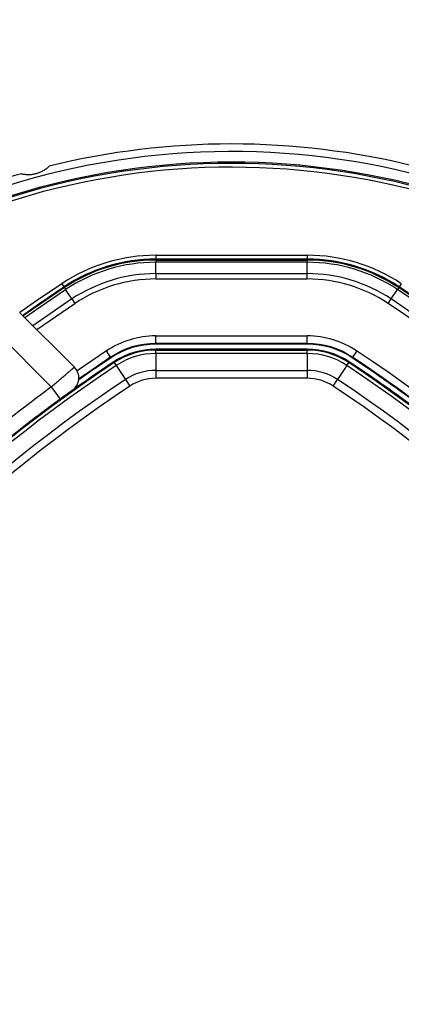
# Model space of a CAD drawing. Header units: millimetres. Extents: x 20 to 22981, y 40 to 19992.
# Tile 92 of 143: x 6723 to 6824, y 14669 to 14928. Entities that reach past the tile are written whole.
import ezdxf

# ---------------------------------------------------------------- set-up
doc = ezdxf.new("R2010")
doc.units = ezdxf.units.MM
doc.header["$LTSCALE"] = 2
doc.layers.add('COMPONENT_GEOMETRY', color=7, linetype='Continuous')
doc.styles.add('SLDTEXTSTYLE0', font='TXT', dxfattribs={"width": 0.75})
doc.dimstyles.new('SLDDIMSTYLE0', dxfattribs={"dimtxt": 100, "dimasz": 6.604, "dimexe": 0, "dimexo": 0.0625, "dimgap": 25, "dimtad": 0, "dimtih": 1, "dimtoh": 1, "dimdec": 0, "dimrnd": 1e-09, "dimzin": 12, "dimdsep": 46, "dimtxsty": 'SLDTEXTSTYLE0', "dimsah": 1, "dimcen": 0.09, "dimadec": 0, "dimazin": 3, "dimtfac": 1, "dimtdec": 0, "dimtofl": 0, "dimtmove": 0, "dimatfit": 3, "dimfxl": 1, "dimfrac": 2, "dimtolj": 1, "dimtzin": 12, "dimarcsym": 0})

# ---------------------------------------------------------------- blocks, each defined once
blk = doc.blocks.new('_D_3')
at = {"layer": 'COMPONENT_GEOMETRY', "color": 7}
for p, q in [((7626.61, 16889.95), (7596.14, 16889.95)), ((7596.14, 16889.95), (7596.14, 16731.2)), ((7993.13, 16889.95), (8023.6, 16889.95)), ((8023.6, 16889.95), (8023.6, 16731.2)), ((6620.49, 11970.81), (6620.49, 16752.27)), ((6938.09, 11970.81), (6938.09, 16752.27)), ((6620.49, 16745.92), (6938.09, 16745.92)), ((6938.09, 16745.92), (7543.59, 16745.92)), ((7596.14, 16731.2), (7626.61, 16731.2)), ((8023.6, 16731.2), (7993.13, 16731.2))]:
    blk.add_line(p, q, dxfattribs=at)
for points in [[(6620.49, 16745.92), (6627.09, 16744.91), (6627.09, 16746.94)], [(6938.09, 16745.92), (6931.49, 16746.94), (6931.49, 16744.91)]]:
    blk.add_solid(points, dxfattribs=at)
at = {"layer": 'COMPONENT_GEOMETRY', "color": 7, "char_height": 100, "attachment_point": 1, "style": 'SLDTEXTSTYLE0'}
for s, insert in [('6.25in', (7626.61, 16860.11)), ('159mm', (7574.04, 16710.49))]:
    blk.add_mtext(s, dxfattribs=dict(at, insert=insert))

msp = doc.modelspace()

# ---------------------------------------------------------------- linework, layer by layer
at = {"color": 7, "linetype": 'Continuous', "lineweight": 25}
for p, q in [((6759.31, 14866.29), (6759.31, 14865.29)), ((6759.31, 14866.29), (6799.26, 14866.29)), ((6799.26, 14866.29), (6799.26, 14865.29)), ((6759.31, 14865.04), (6759.31, 14865.29)), ((6799.26, 14865.29), (6759.31, 14865.29)), ((6759.31, 14865.04), (6799.26, 14865.04)), ((6759.31, 14865.04), (6759.31, 14864.46)), ((6759.31, 14861.46), (6759.31, 14864.46)), ((6799.26, 14864.46), (6759.31, 14864.46)), ((6799.26, 14865.04), (6799.26, 14865.29)), ((6799.26, 14865.04), (6799.26, 14864.46)), ((6799.26, 14861.46), (6799.26, 14864.46)), ((6759.31, 14861.46), (6759.31, 14860.04)), ((6759.31, 14861.46), (6799.26, 14861.46)), ((6799.26, 14860.04), (6799.26, 14861.46)), ((6734.52, 14858.8), (6735.08, 14857.97)), ((6735.22, 14857.76), (6735.08, 14857.97)), ((6735.22, 14857.76), (6735.54, 14857.27)), ((6799.26, 14860.04), (6759.31, 14860.04)), ((6823.36, 14857.76), (6823.04, 14857.27)), ((6823.36, 14857.76), (6823.5, 14857.97)), ((6824.05, 14858.8), (6823.5, 14857.97)), ((6737.2, 14854.78), (6735.54, 14857.27)), ((6821.38, 14854.78), (6823.04, 14857.27)), ((6737.2, 14854.78), (6737.99, 14853.6)), ((6820.59, 14853.6), (6821.38, 14854.78)), ((6723.38, 14851.25), (6737.84, 14836.79)), ((6731.74, 14831.58), (6717.72, 14845.59)), ((6759.31, 14843.04), (6759.31, 14845.04)), ((6759.31, 14845.04), (6799.26, 14845.04)), ((6799.26, 14843.04), (6799.26, 14845.04)), ((6799.26, 14843.04), (6759.31, 14843.04)), ((6759.31, 14842.86), (6759.31, 14843.04)), ((6799.26, 14842.86), (6759.31, 14842.86)), ((6799.26, 14842.86), (6799.26, 14843.04)), ((6747.4, 14839.44), (6746.3, 14841.1)), ((6747.5, 14839.29), (6747.4, 14839.44)), ((6799.26, 14841.54), (6759.31, 14841.54)), ((6759.31, 14841.31), (6759.31, 14841.54)), ((6759.31, 14840.4), (6759.31, 14841.31)), ((6759.31, 14841.31), (6799.26, 14841.31)), ((6759.31, 14840.4), (6759.31, 14835.95)), ((6799.26, 14840.4), (6759.31, 14840.4)), ((6799.26, 14841.31), (6799.26, 14841.54)), ((6799.26, 14840.4), (6799.26, 14841.31)), ((6799.26, 14840.4), (6799.26, 14835.95)), ((6811.08, 14839.29), (6811.17, 14839.44)), ((6812.28, 14841.1), (6811.17, 14839.44)), ((6748.36, 14838), (6748.24, 14838.19)), ((6748.36, 14838), (6748.87, 14837.24)), ((6748.87, 14837.24), (6751.33, 14833.54)), ((6809.71, 14837.24), (6807.25, 14833.54)), ((6809.71, 14837.24), (6810.22, 14838)), ((6810.22, 14838), (6810.34, 14838.19)), ((6759.31, 14835.95), (6799.26, 14835.95)), ((6759.31, 14835.95), (6759.31, 14833.87)), ((6799.26, 14835.95), (6799.26, 14833.87)), ((6731.74, 14831.58), (6734.1, 14828.36)), ((6751.33, 14833.54), (6752.48, 14831.8)), ((6799.26, 14833.87), (6759.31, 14833.87)), ((6806.09, 14831.8), (6807.25, 14833.54)), ((6734.1, 14828.36), (6730.92, 14826))]:
    msp.add_line(p, q, dxfattribs=at)
at = {"color": 8, "linetype": 'Continuous', "lineweight": 25}
for p, q in [((6737.2, 14854.78), (6726.92, 14847.71)), ((6727.93, 14846.7), (6737.99, 14853.6)), ((6746.3, 14841.1), (6738.55, 14835.82))]:
    msp.add_line(p, q, dxfattribs=at)
at = {"color": 8, "linetype": 'Continuous', "lineweight": 25, "flags": 128}
for points in [[(6734.52, 14858.8), (6727.89, 14854.29), (6723.45, 14851.18)], [(6735.22, 14857.76), (6728.55, 14853.23), (6724.35, 14850.29)], [(6724.77, 14849.87), (6728.8, 14852.7), (6735.54, 14857.27)]]:
    msp.add_lwpolyline(points, dxfattribs=at)
at = {"color": 7, "linetype": 'Continuous', "lineweight": 25, "flags": 128}
for points in [[(6724.17, 14850.46), (6728.45, 14853.47), (6735.08, 14857.97)], [(6747.4, 14839.44), (6741.62, 14835.52), (6739, 14833.7)], [(6747.5, 14839.29), (6741.71, 14835.37), (6738.98, 14833.47)]]:
    msp.add_lwpolyline(points, dxfattribs=at)
at = {"color": 7, "linetype": 'Continuous', "lineweight": 25}
for centre, radius, start, end in [((6779.29, 14695.64), 200, 76.0906, 103.9094), ((6779.29, 14695.64), 198, 335.8585, 114.1415), ((6779.29, 14695.64), 195.2, 336.1724, 113.8276), ((6779.29, 14695.64), 200, 106.0906, 114.3597), ((6759.31, 14821.54), 44.76, 90, 123.6328), ((6799.26, 14821.54), 44.76, 56.3672, 90), ((6759.31, 14821.54), 43.76, 90, 123.6328), ((6759.31, 14821.54), 43.51, 90, 123.6328), ((6759.31, 14821.54), 42.92, 90, 123.6328), ((6799.26, 14821.54), 43.76, 56.3672, 90), ((6799.26, 14821.54), 43.51, 56.3672, 90), ((6799.26, 14821.54), 42.92, 56.3672, 90), ((6759.31, 14821.54), 39.92, 90, 123.6328), ((6799.26, 14821.54), 39.92, 56.3672, 90), ((6759.31, 14821.54), 38.51, 90, 123.6328), ((6799.26, 14821.54), 38.51, 56.3672, 90), ((6588.79, 14505.15), 423.51, 33.6328, 56.3672), ((6588.79, 14505.15), 423.76, 33.6328, 56.3672), ((6588.79, 14505.15), 422.92, 33.6328, 56.3672), ((6588.79, 14505.15), 418.51, 33.6328, 56.3672), ((6588.79, 14505.15), 419.92, 33.6328, 56.3672), ((6759.31, 14821.54), 23.5, 90, 123.6328), ((6799.26, 14821.54), 23.5, 56.3672, 90), ((6759.31, 14821.54), 21.5, 90, 123.6328), ((6759.31, 14821.54), 21.33, 90, 123.6328), ((6799.26, 14821.54), 21.5, 56.3672, 90), ((6799.26, 14821.54), 21.33, 56.3672, 90), ((6759.31, 14821.54), 20, 90, 123.6328), ((6759.31, 14821.54), 19.78, 90, 123.6328), ((6759.31, 14821.54), 18.86, 90, 123.6328), ((6799.26, 14821.54), 20, 56.3672, 90), ((6799.26, 14821.54), 19.78, 56.3672, 90), ((6799.26, 14821.54), 18.86, 56.3672, 90), ((6588.79, 14505.15), 401.5, 48.396, 56.3672), ((6588.79, 14505.15), 403.5, 33.6328, 56.3672), ((6969.78, 14505.15), 399.78, 123.6328, 146.3672), ((6969.78, 14505.15), 398.86, 123.6328, 146.3672), ((6969.78, 14505.15), 400, 123.6328, 131.8471), ((6969.78, 14505.15), 400, 123.6328, 130.8526), ((6735.01, 14833.96), 4, 305.7221, 45), ((6588.79, 14505.15), 398.86, 33.6328, 56.3672), ((6588.79, 14505.15), 399.78, 33.6328, 56.3672), ((6588.79, 14505.15), 400, 46.3375, 56.3672), ((6588.79, 14505.15), 400, 49.1474, 56.3672), ((6588.79, 14505.15), 401.33, 48.3753, 56.3672), ((6759.31, 14821.54), 14.42, 90, 123.6328), ((6799.26, 14821.54), 14.42, 56.3672, 90), ((6969.78, 14505.15), 394.42, 123.6328, 146.3672), ((6969.78, 14505.15), 392.33, 123.6328, 146.3672), ((6970.89, 14505.97), 404, 126.2964, 132.0724), ((6759.31, 14821.54), 12.33, 90, 123.6328), ((6799.26, 14821.54), 12.33, 56.3672, 90), ((6588.79, 14505.15), 392.33, 33.6328, 56.3672), ((6588.79, 14505.15), 394.42, 33.6328, 56.3672)]:
    msp.add_arc(centre, radius, start, end, dxfattribs=at)
at = {"color": 8, "linetype": 'Continuous', "lineweight": 25}
for radius, start, end in [(195.2, 336.1724, 113.8276), (194.87, 336.2097, 113.7903), (193.87, 336.3244, 113.6756)]:
    msp.add_arc((6779.29, 14695.64), radius, start, end, dxfattribs=at)
at = {"color": 7, "linetype": 'Continuous', "lineweight": 25}
for points, knots in [([(6723.86, 14887.81), (6724.17, 14887.74), (6724.79, 14887.62), (6725.79, 14887.57), (6726.83, 14887.64), (6727.83, 14887.85), (6728.78, 14888.18), (6729.66, 14888.61), (6730.49, 14889.14), (6730.97, 14889.56), (6731.21, 14889.78)], [0, 0, 0, 0, 0.125658, 0.254213, 0.380096, 0.510315, 0.625689, 0.744467, 0.870637, 1, 1, 1, 1]), ([(6731.74, 14831.58), (6731.91, 14831.73), (6732.25, 14832.02), (6732.76, 14832.46), (6733.27, 14832.9), (6733.77, 14833.32), (6734.25, 14833.73), (6734.71, 14834.13), (6735.16, 14834.51), (6735.58, 14834.87), (6735.97, 14835.2), (6736.33, 14835.51), (6736.66, 14835.79), (6737.04, 14836.12), (6737.35, 14836.38), (6737.58, 14836.57), (6737.72, 14836.69), (6737.82, 14836.78), (6737.83, 14836.79), (6737.84, 14836.79)], [0, 0, 0, 0, 0.053326, 0.107028, 0.161914, 0.21721, 0.270624, 0.324415, 0.379401, 0.4348, 0.488108, 0.541793, 0.596673, 0.651967, 0.75832, 0.812311, 0.867099, 0.933183, 1, 1, 1, 1]), ([(6737.35, 14830.72), (6737.33, 14830.71), (6737.3, 14830.68), (6736.92, 14830.41), (6736.19, 14829.88), (6735.21, 14829.17), (6734.47, 14828.63), (6734.1, 14828.36)], [0, 0, 0, 0, 0.133305, 0.348506, 0.565602, 0.783043, 1, 1, 1, 1])]:
    msp.add_open_spline(points, degree=3, knots=knots, dxfattribs=at)

# ---------------------------------------------------------------- dimensions: what is measured, and where the dimension line sits
at = {"layer": 'COMPONENT_GEOMETRY', "color": 7}
dim = msp.add_linear_dim(base=(6938.09, 16745.92), p1=(6620.49, 11968.27), p2=(6938.09, 11968.27), dimstyle='SLDDIMSTYLE0', dxfattribs=at)
dim.commit()
dim.dimension.update_dxf_attribs({"geometry": '_D_3', "text_midpoint": (7809.87, 16745.92), "dimtype": 160})

doc.saveas('drawing.dxf')
